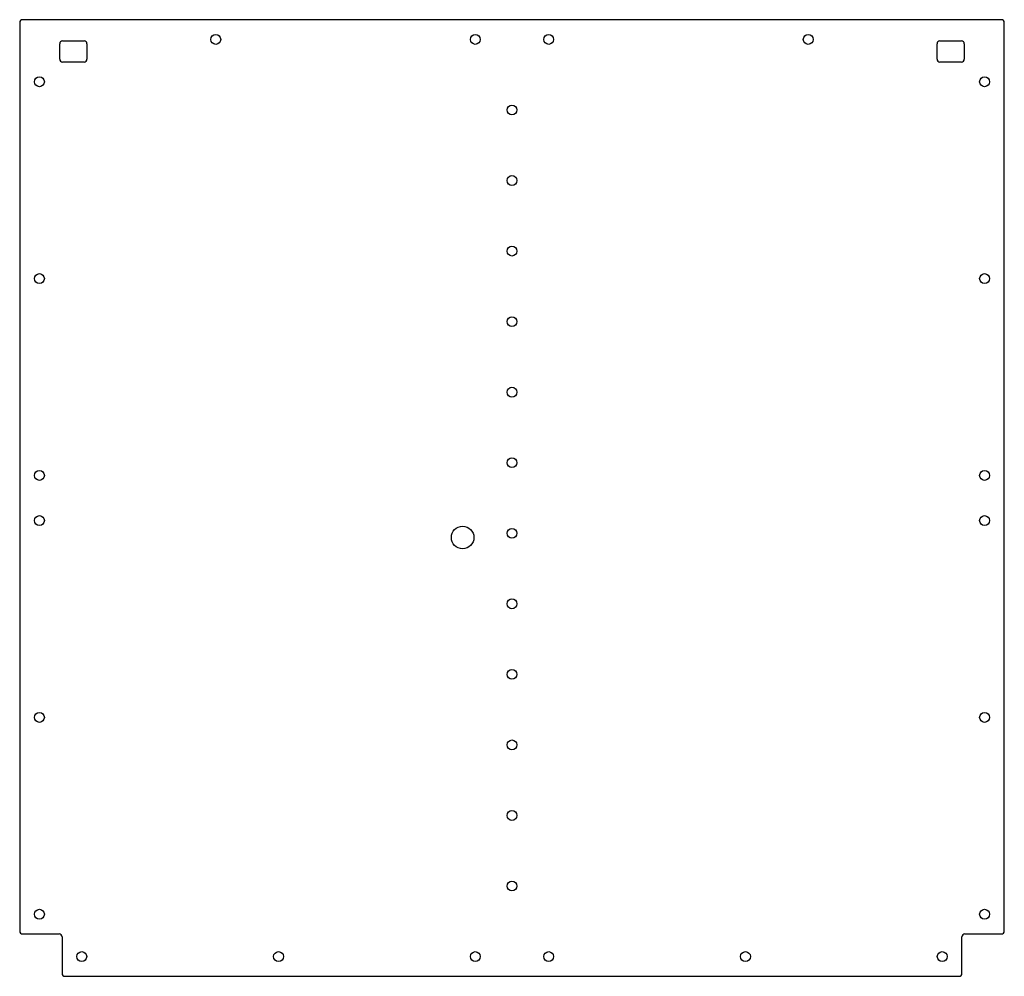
# Model space of a CAD drawing. Header units: millimetres. Extents: x -349 to 349, y -339 to 339.
import ezdxf

# ---------------------------------------------------------------- set-up
doc = ezdxf.new("R2010")
doc.units = ezdxf.units.MM
doc.layers.add('CUTOUTS', color=1, linetype='CONTINUOUS')
doc.layers.add('PERIMETER', color=5, linetype='CONTINUOUS')

msp = doc.modelspace()

# ---------------------------------------------------------------- linework, layer by layer
at = {"layer": 'CUTOUTS'}
for p, q in [((-320.65, 311), (-320.65, 322)), ((-318.65, 324), (-303.35, 324)), ((-301.35, 322), (-301.35, 311)), ((301.35, 311), (301.35, 322)), ((303.35, 324), (318.65, 324)), ((320.65, 322), (320.65, 311)), ((-303.35, 309), (-318.65, 309)), ((318.65, 309), (303.35, 309))]:
    msp.add_line(p, q, dxfattribs=at)
for centre, radius in [((-210, 325), 3.5), ((-26, 325), 3.5), ((26, 325), 3.5), ((210, 325), 3.5), ((-335, 295), 3.5), ((335, 295), 3.5), ((0, 275), 3.5), ((0, 225), 3.5), ((0, 175), 3.5), ((-335, 155.5), 3.5), ((335, 155.5), 3.5), ((0, 125), 3.5), ((0, 75), 3.5), ((0, 25), 3.5), ((-335, 16), 3.5), ((335, 16), 3.5), ((-335, -16), 3.5), ((335, -16), 3.5), ((-35, -28), 8), ((0, -25), 3.5), ((0, -75), 3.5), ((0, -125), 3.5), ((-335, -155.5), 3.5), ((335, -155.5), 3.5), ((0, -175), 3.5), ((0, -225), 3.5), ((0, -275), 3.5), ((-335, -295), 3.5), ((335, -295), 3.5), ((-305, -325), 3.5), ((-165.5, -325), 3.5), ((-26, -325), 3.5), ((26, -325), 3.5), ((165.5, -325), 3.5), ((305, -325), 3.5)]:
    msp.add_circle(centre, radius, dxfattribs=at)
for centre, start, end in [((-318.65, 322), 90, 180), ((-303.35, 322), 0, 90), ((303.35, 322), 90, 180), ((318.65, 322), 0, 90), ((-318.65, 311), 180, 270), ((-303.35, 311), -90, 0), ((303.35, 311), 180, 270), ((318.65, 311), -90, 0)]:
    msp.add_arc(centre, 2, start, end, dxfattribs=at)
at = {"layer": 'PERIMETER'}
for p, q in [((-349, 337), (-349, -307)), ((347, 339), (-347, 339)), ((349, -307), (349, 337)), ((-347, -309), (-321, -309)), ((-319, -311), (-319, -337)), ((319, -337), (319, -311)), ((321, -309), (347, -309)), ((-317, -339), (317, -339))]:
    msp.add_line(p, q, dxfattribs=at)
for centre, start, end in [((-347, 337), 90, 180), ((347, 337), 0, 90), ((-347, -307), 180, 270), ((347, -307), -90, 0), ((-321, -311), 0, 90), ((321, -311), 90, 180), ((-317, -337), 180, 270), ((317, -337), -90, 0)]:
    msp.add_arc(centre, 2, start, end, dxfattribs=at)

doc.saveas('drawing.dxf')
